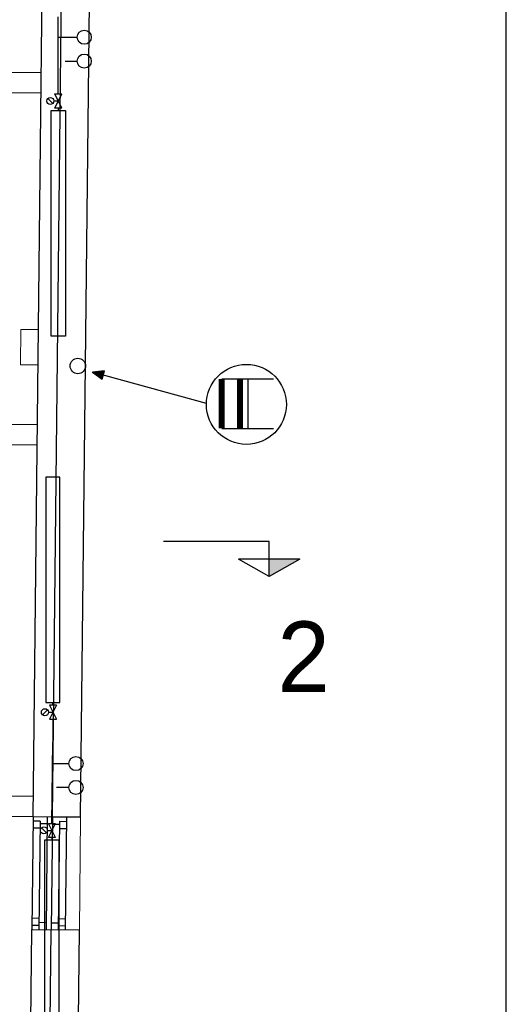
# Model space of a CAD drawing. Header units: millimetres. Extents: x 0 to 83248, y 0 to 52411.
# Tile 57 of 63: x 62919 to 66368, y 37851 to 44834. Entities that reach past the tile are written whole.
import ezdxf

# ---------------------------------------------------------------- set-up
doc = ezdxf.new("R2010")
doc.units = ezdxf.units.MM
doc.header["$LTSCALE"] = 50
doc.header["$MEASUREMENT"] = 0
doc.linetypes.add('V-V', pattern=[2, 1, 1])
doc.layers.get('0').update_dxf_attribs({"linetype": 'CONTINUOUS'})
for name, color, linetype in [('20605A200D001$0$A12-HEL1', 251, 'CONTINUOUS'), ('20605A200D001$0$A12-HEL3', 251, 'CONTINUOUS'), ('20605A200D001$0$A12-HEL4', 251, 'CONTINUOUS'), ('20605A200D001$0$A23-HEL1', 251, 'CONTINUOUS'), ('20605A200D001$0$A24-HEL2', 251, 'CONTINUOUS'), ('V003', 7, 'CONTINUOUS'), ('V060-', 3, 'CONTINUOUS'), ('V090-', 2, 'CONTINUOUS'), ('V091', 1, 'CONTINUOUS'), ('V100-', 6, 'CONTINUOUS'), ('V101-', 1, 'CONTINUOUS')]:
    doc.layers.add(name, color=color, linetype=linetype)
doc.styles.add('FISO', font='fiso')

# ---------------------------------------------------------------- blocks, each defined once
blk = doc.blocks.new('VUN')
at = {"color": 0}
blk.add_circle((0, 0), 0.5, dxfattribs=at)
blk = doc.blocks.new('_SNITT2')
for p, q in [((-4.33, 2.5), (0, 5)), ((0, 5), (4.33, 2.5)), ((0, 5), (0, 0)), ((-4.33, 2.5), (4.33, 2.5)), ((0, 0), (15, 0))]:
    blk.add_line(p, q)
for points in [[(-4.33, 2.5), (0, 5), (-4.33, 2.5)], [(-4.33, 2.5), (0, 5), (0, 2.5)]]:
    blk.add_solid(points)
blk = doc.blocks.new('20605A200D001')
at = {"layer": '20605A200D001$0$A12-HEL1', "color": 7, "linetype": 'Continuous', "lineweight": 0}
for points in [[(78394.3, 40056.7), (78397, 40306.7)], [(78522, 40305.4), (78397, 40306.7)], [(78519.3, 40055.4), (78394.3, 40056.7)], [(78820.3, 36846.9), (78811.6, 36046.9)]]:
    blk.add_lwpolyline(points, dxfattribs=at)
at = {"layer": '20605A200D001$0$A12-HEL3', "color": 7}
for points in [[(78484.3, 36850.6), (78600.2, 47479.9)], [(78620.3, 36849.1), (78484.3, 36850.6)], [(78406.5, 29711), (78475.6, 36050.6)], [(78475.6, 36050.6), (78611.6, 36049.1)]]:
    blk.add_lwpolyline(points, dxfattribs=at)
at = {"layer": '20605A200D001$0$A12-HEL4', "color": 7}
for points in [[(78820.3, 36846.9), (78937, 47546.3)], [(78620.3, 36849.1), (78736.3, 47478.4)], [(78820.3, 36846.9), (78620.3, 36849.1)], [(78542.4, 29709.5), (78611.6, 36049.1)], [(78811.6, 36046.9), (78611.6, 36049.1)], [(78742.4, 29707.3), (78811.6, 36046.9)]]:
    blk.add_lwpolyline(points, dxfattribs=at)
at = {"layer": '20605A200D001$0$A23-HEL1', "color": 7}
for points in [[(78484.3, 36850.6), (78475.6, 36050.6)], [(78534, 36820), (78484, 36820.6)], [(78534, 36820), (78525.6, 36050.1)], [(78583.8, 36799.5), (78533.8, 36800)], [(78584.3, 36849.5), (78575.6, 36049.5)], [(78620.3, 36849.1), (78611.6, 36049.1)], [(78619.8, 36799.1), (78669.8, 36798.5)], [(78670, 36818.5), (78661.6, 36048.6)], [(78670, 36818.5), (78720, 36818)], [(78720.3, 36848), (78711.6, 36048)], [(78533.4, 36770), (78483.5, 36770.6)], [(78669.4, 36768.5), (78719.4, 36768)], [(78526.5, 36130.1), (78476.5, 36130.6)], [(78662.5, 36128.6), (78712.5, 36128)], [(78525.9, 36080.1), (78475.9, 36080.6)], [(78576.1, 36099.5), (78526.1, 36100.1)], [(78612.1, 36099.1), (78662.1, 36098.6)], [(78661.9, 36078.6), (78711.9, 36078)]]:
    blk.add_lwpolyline(points, dxfattribs=at)
at = {"layer": '20605A200D001$0$A24-HEL2', "color": 7}
for points in [[(73098.2, 42189.2), (78541.9, 42129.8)], [(73089, 42044.3), (78540.3, 41984.8)], [(78514.6, 39629.9), (72956.7, 39690.6)], [(78513.1, 39485), (72949.3, 39545.6)], [(78485.9, 36995.5), (72837.6, 37057.2)], [(78484.3, 36850.6), (72832, 36912.2)]]:
    blk.add_lwpolyline(points, dxfattribs=at)

msp = doc.modelspace()

# ---------------------------------------------------------------- linework, layer by layer
at = {"layer": 'V091'}
for p, q in [((63521.21, 42343.7), (63436.36, 42333.91)), ((63436.36, 42333.91), (63504.89, 42284.98)), ((64242.48, 42112.1), (63436.36, 42333.91)), ((63504.89, 42284.98), (63521.21, 42343.7))]:
    msp.add_line(p, q, dxfattribs=at)
at = {"layer": 'V091', "color": 3}
for p, q in [((64352.72, 42285.94), (64719.52, 42285.94)), ((64535.96, 42285.94), (64535.96, 41935.49)), ((64352.72, 41935.49), (64719.52, 41935.49))]:
    msp.add_line(p, q, dxfattribs=at)
at = {"layer": 'V091'}
msp.add_circle((64526.41, 42105.57), 283.79, dxfattribs=at)
msp.add_solid([(63504.89, 42284.98), (63521.21, 42343.7), (63436.36, 42333.91)], dxfattribs=at)
at = {"layer": 'V100-'}
msp.add_line((66368.43, 4442.74), (66368.43, 51173.73), dxfattribs=at)
at = {"layer": 'V100-', "linetype": 'V-V'}
for p, q in [((63192.94, 44307.61), (63192.94, 44854.51)), ((63192.94, 44710.03), (63326.14, 44710.03)), ((63241.73, 44540.73), (63326.14, 44540.73)), ((63192.94, 44207.61), (63192.94, 44189.84)), ((63154.69, 39972.81), (63154.69, 39990.58)), ((63154.69, 39872.81), (63154.69, 39713.33)), ((63147.6, 39134.75), (63154.69, 39713.33)), ((63152.81, 39559.84), (63268.99, 39559.84)), ((63181.11, 39390.54), (63268.99, 39390.54)), ((63147.6, 39034.75), (63147.6, 39016.99))]:
    msp.add_line(p, q, dxfattribs=at)
at = {"layer": 'V100-', "color": 1}
for p, q in [((63153.76, 44239.93), (63118.4, 44275.29)), ((63167.94, 44307.61), (63217.94, 44307.61)), ((63167.94, 44207.61), (63217.94, 44307.61)), ((63217.94, 44207.61), (63167.94, 44307.61)), ((63161.08, 44257.61), (63192.94, 44257.61)), ((63217.94, 44207.61), (63167.94, 44207.61)), ((63129.69, 39972.81), (63179.69, 39872.81)), ((63179.69, 39972.81), (63129.69, 39872.81)), ((63179.69, 39972.81), (63129.69, 39972.81)), ((63115.5, 39940.49), (63080.15, 39905.14)), ((63122.83, 39922.81), (63154.69, 39922.81)), ((63129.69, 39872.81), (63179.69, 39872.81)), ((63122.6, 39134.75), (63172.6, 39134.75)), ((63122.6, 39034.75), (63172.6, 39134.75)), ((63172.6, 39034.75), (63122.6, 39134.75)), ((63108.42, 39067.08), (63073.06, 39102.43)), ((63115.74, 39084.75), (63147.6, 39084.75)), ((63172.6, 39034.75), (63122.6, 39034.75))]:
    msp.add_line(p, q, dxfattribs=at)
for points in [[(63142.94, 44189.84), (63242.94, 44189.84), (63242.94, 42589.84), (63142.94, 42589.84)], [(63104.69, 39990.58), (63204.69, 39990.58), (63204.69, 41590.58), (63104.69, 41590.58)], [(63097.6, 39016.99), (63197.6, 39016.99), (63197.6, 37416.99), (63097.6, 37416.99)]]:
    msp.add_lwpolyline(points, close=True, dxfattribs=at)
for centre in [(63136.08, 44257.61), (63097.83, 39922.81), (63090.74, 39084.75)]:
    msp.add_circle(centre, 25, dxfattribs=at)

# ---------------------------------------------------------------- block references
at = {"layer": 'V003', "xscale": 50, "yscale": 50, "zscale": 50, "rotation": 180}
msp.add_blockref('_SNITT2', (64687.54, 41134.26), dxfattribs=at)
at = {"layer": 'V060-'}
msp.add_blockref('20605A200D001', (-15469.5, 2330.58), dxfattribs=at)
at = {"layer": 'V090-', "color": 1, "xscale": 110, "yscale": 110, "zscale": 110}
msp.add_blockref('VUN', (63331.38, 42378.41), dxfattribs=at)
at = {"layer": 'V100-', "color": 1, "xscale": 100, "yscale": 100, "zscale": 100}
for p in [(63377.15, 44709.53), (63377.15, 44540.23), (63318.29, 39558.48), (63318.29, 39389.18)]:
    msp.add_blockref('VUN', p, dxfattribs=at)

# ---------------------------------------------------------------- texts
at = {"layer": 'V091', "color": 3, "style": 'FISO'}
msp.add_text('II', height=350, dxfattribs=at).set_placement((64286.32, 41935.95))
at = {"layer": 'V101-', "color": 7, "style": 'FISO'}
msp.add_text('2', height=500, dxfattribs=at).set_placement((64746.28, 40066.46))

doc.saveas('drawing.dxf')
